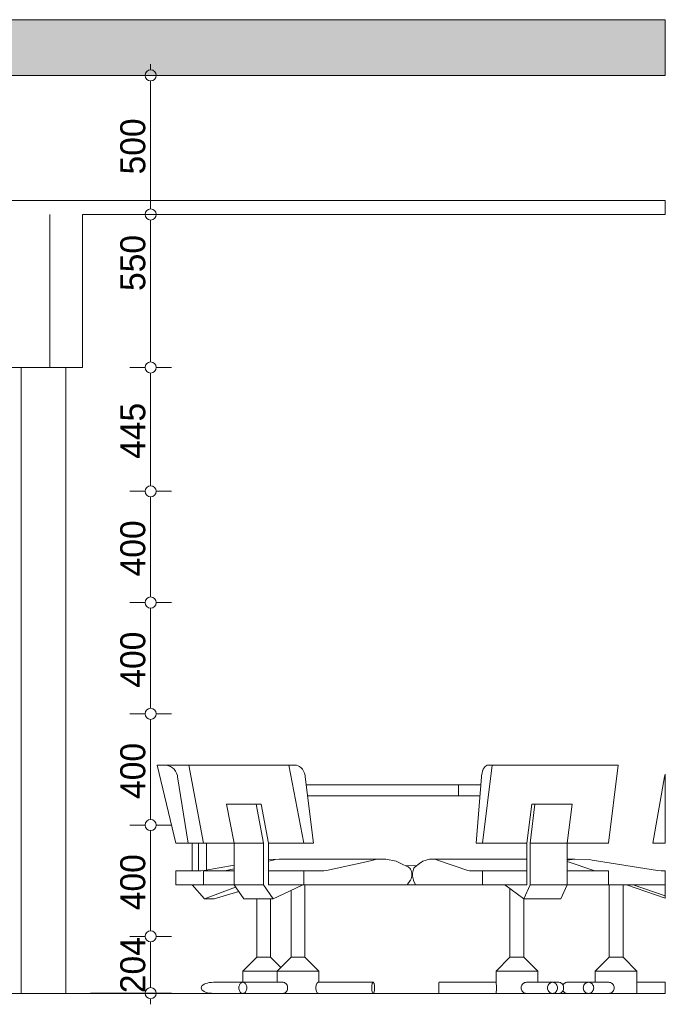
# Model space of a CAD drawing. Header units: millimetres. Extents: x -65800 to 21233, y -3661 to 50472.
# Tile 6 of 11: x -22653 to -20331, y -2942 to 597. Entities that reach past the tile are written whole.
import ezdxf

# ---------------------------------------------------------------- set-up
doc = ezdxf.new("R2010")
doc.units = ezdxf.units.MM
doc.header["$LTSCALE"] = 50
doc.linetypes.add('B0704', pattern=[7.5, 5, -2.5])
for name, color, linetype in [('doorsnede C-C_6_ 00  Bestaand uit pl gr', 7, 'Continuous'), ('doorsnede C-C_6_ 00  Bestaand uit pl gr Doorsnede-arcering', 7, 'Continuous'), ('doorsnede C-C_6_ 22 C Binnenwanden', 7, 'Continuous'), ('doorsnede C-C_6_ 45 Plafond', 7, 'Continuous'), ('doorsnede C-C_6_ 45 Plafond.BST', 7, 'Continuous'), ('doorsnede C-C_6_ 82 Interieur', 7, 'Continuous'), ('doorsnede C-C_6_ T Maatvoering 1_ 50', 7, 'Continuous')]:
    doc.layers.add(name, color=color, linetype=linetype)
doc.styles.add('GENERATED_STYLE_1', font='swiss.ttf', dxfattribs={"width": 0.96})

msp = doc.modelspace()

# ---------------------------------------------------------------- hatches: boundary and pattern name
at = {"layer": 'doorsnede C-C_6_ 00  Bestaand uit pl gr Doorsnede-arcering', "linetype": 'Continuous', "lineweight": 0}
msp.add_hatch(color=251, dxfattribs=at).paths.add_polyline_path([(-20330.9, 597), (-30561.7, 597), (-30561.7, 397), (-20330.9, 397)], flags=0)

# ---------------------------------------------------------------- linework, layer by layer
at = {"layer": 'doorsnede C-C_6_ 00  Bestaand uit pl gr', "color": 2, "linetype": 'Continuous', "lineweight": 0}
for p, q in [((-30186.5, 597), (-20330.9, 597)), ((-20330.9, 397), (-20330.9, 597)), ((-24720.1, 397), (-20330.9, 397)), ((-30186.5, -2903), (-20330.9, -2903)), ((-30186.5, -2903), (-20330.9, -2903))]:
    msp.add_line(p, q, dxfattribs=at)
at = {"layer": 'doorsnede C-C_6_ 22 C Binnenwanden', "color": 251, "linetype": 'Continuous', "lineweight": 0}
for p, q in [((-22648.2, -2903), (-22648.2, -653)), ((-22487, -653), (-22487, -2903))]:
    msp.add_line(p, q, dxfattribs=at)
at = {"layer": 'doorsnede C-C_6_ 45 Plafond', "color": 2, "linetype": 'Continuous', "lineweight": 0}
for p, q in [((-22544.1, -653), (-22544.1, -103)), ((-22544, -653), (-22544, -103)), ((-22427.3, -653), (-22427.3, -103)), ((-28613.4, -653), (-22544.1, -653)), ((-22544, -653), (-22427.3, -653))]:
    msp.add_line(p, q, dxfattribs=at)
at = {"layer": 'doorsnede C-C_6_ 45 Plafond.BST', "color": 2, "linetype": 'Continuous', "lineweight": 0}
for p, q in [((-30186.5, -53), (-20383.5, -53)), ((-20383.5, -53), (-20330.9, -53)), ((-20330.9, -103), (-20330.9, -53)), ((-22427.3, -103), (-20383.5, -103)), ((-20383.5, -103), (-20330.9, -103))]:
    msp.add_line(p, q, dxfattribs=at)
at = {"layer": 'doorsnede C-C_6_ 82 Interieur', "color": 251, "linetype": 'Continuous', "lineweight": 0}
for p, q in [((-21144.7, 597.3), (-21144.6, 597)), ((-20939.9, 597.3), (-20939.8, 597)), ((-20330.9, 597), (-20330.9, 597.3)), ((-22158.5, -2083), (-22091.7, -2363)), ((-22158.1, -2083), (-22158.5, -2083)), ((-22129, -2083), (-22158.1, -2083)), ((-22125.2, -2083), (-22129, -2083)), ((-22117.5, -2084.5), (-22125.2, -2083)), ((-22125.2, -2083), (-22044.6, -2083)), ((-22110.2, -2087.5), (-22117.5, -2084.5)), ((-22103.4, -2091.9), (-22110.2, -2087.5)), ((-22044.6, -2083), (-21991.5, -2363)), ((-21960.3, -2083), (-22044.6, -2083)), ((-22023.3, -2083), (-22023.3, -2083)), ((-22018.1, -2083), (-22021.1, -2083)), ((-21684.5, -2083), (-21960.3, -2083)), ((-21684.5, -2083), (-21631.4, -2363)), ((-21684.2, -2083), (-21684.5, -2083)), ((-21661.1, -2083), (-21684.2, -2083)), ((-21658, -2083), (-21661.1, -2083)), ((-21651.9, -2084.5), (-21658, -2083)), ((-21646.1, -2087.5), (-21651.9, -2084.5)), ((-21640.7, -2091.9), (-21646.1, -2087.5)), ((-20954.1, -2083), (-20988.5, -2363)), ((-20982.5, -2091.9), (-20979, -2087.5)), ((-20979, -2087.5), (-20975.2, -2084.5)), ((-20975.2, -2084.5), (-20971.3, -2083)), ((-20971.3, -2083), (-20969.3, -2083)), ((-20969.3, -2083), (-20954.4, -2083)), ((-20954.4, -2083), (-20954.1, -2083)), ((-20500.8, -2083), (-20954.1, -2083)), ((-20500.8, -2083), (-20535.1, -2363)), ((-20517.9, -2083), (-20516, -2083)), ((-22097.5, -2097.5), (-22103.4, -2091.9)), ((-22092.4, -2104.2), (-22097.5, -2097.5)), ((-22088.5, -2111.7), (-22092.4, -2104.2)), ((-22085.8, -2120), (-22088.5, -2111.7)), ((-22085.2, -2124.3), (-22085.8, -2120)), ((-21636, -2097.5), (-21640.7, -2091.9)), ((-21632, -2104.2), (-21636, -2097.5)), ((-21628.9, -2111.7), (-21632, -2104.2)), ((-21626.7, -2120), (-21628.9, -2111.7)), ((-21626.2, -2124.3), (-21626.7, -2120)), ((-20991.9, -2124.3), (-20991.5, -2120)), ((-20991.5, -2120), (-20990.1, -2111.7)), ((-20990.1, -2111.7), (-20988.1, -2104.2)), ((-20988.1, -2104.2), (-20985.5, -2097.5)), ((-20985.5, -2097.5), (-20982.5, -2091.9)), ((-20333.6, -2124.3), (-20332.8, -2120)), ((-20332.8, -2120), (-20330.9, -2114.7)), ((-20330.9, -2120), (-20330.9, -2114.7)), ((-20330.9, -2124.3), (-20330.9, -2120)), ((-22047.2, -2363), (-22085.2, -2124.3)), ((-21596, -2363), (-21626.2, -2124.3)), ((-21622.6, -2153), (-21620.1, -2153)), ((-21620.1, -2153), (-21563.7, -2153)), ((-21563.7, -2153), (-21500.5, -2153)), ((-21500.5, -2153), (-21431.8, -2153)), ((-21431.8, -2153), (-21358.7, -2153)), ((-21358.7, -2153), (-21282.4, -2153)), ((-21282.4, -2153), (-21275.2, -2153)), ((-21275.2, -2153), (-21204.3, -2153)), ((-21204.3, -2153), (-21125.7, -2153)), ((-21125.7, -2153), (-21078.5, -2153)), ((-21078.5, -2153), (-21075, -2153)), ((-21075, -2153), (-21036.2, -2153)), ((-21075, -2193), (-21075, -2153)), ((-21036.2, -2153), (-20994.2, -2153)), ((-21011.4, -2363), (-20991.9, -2124.3)), ((-20375.7, -2363), (-20333.6, -2124.3)), ((-20330.9, -2363), (-20330.9, -2124.3)), ((-21617.5, -2193), (-21563.7, -2193)), ((-21563.7, -2193), (-21500.5, -2193)), ((-21500.5, -2193), (-21431.8, -2193)), ((-21431.8, -2193), (-21358.7, -2193)), ((-21358.7, -2193), (-21282.4, -2193)), ((-21282.4, -2193), (-21275.2, -2193)), ((-21275.2, -2193), (-21204.3, -2193)), ((-21204.3, -2193), (-21125.7, -2193)), ((-21125.7, -2193), (-21078.5, -2193)), ((-21078.5, -2193), (-21075, -2193)), ((-21075, -2193), (-21036.2, -2193)), ((-21036.2, -2193), (-20997.5, -2193)), ((-21908.6, -2223), (-21882.1, -2363)), ((-21802.7, -2223), (-21908.6, -2223)), ((-21785, -2223), (-21802.7, -2223)), ((-21802.7, -2223), (-21776.2, -2363)), ((-21758.5, -2363), (-21785, -2223)), ((-20828.5, -2363), (-20811.3, -2223)), ((-20799.9, -2223), (-20817, -2363)), ((-20811.3, -2223), (-20799.9, -2223)), ((-20666.5, -2223), (-20799.9, -2223)), ((-20666.5, -2223), (-20683.7, -2363)), ((-22091.7, -2363), (-22047.2, -2363)), ((-22047.2, -2363), (-21991.5, -2363)), ((-22032.3, -2363), (-22032.3, -2463)), ((-22010, -2463), (-22010, -2363)), ((-21882.1, -2363), (-21991.5, -2363)), ((-21981.1, -2459.3), (-21981.1, -2363)), ((-21882.1, -2363), (-21882.1, -2513)), ((-21776.2, -2363), (-21882.1, -2363)), ((-21776.2, -2363), (-21776.2, -2513)), ((-21631.4, -2363), (-21758.5, -2363)), ((-21758.5, -2513), (-21758.5, -2363)), ((-21631.4, -2363), (-21596, -2363)), ((-20988.5, -2363), (-21011.4, -2363)), ((-20828.5, -2363), (-20988.5, -2363)), ((-20828.5, -2513), (-20828.5, -2363)), ((-20817, -2363), (-20817, -2513)), ((-20683.7, -2363), (-20817, -2363)), ((-20535.1, -2363), (-20683.7, -2363)), ((-20683.7, -2363), (-20683.7, -2513)), ((-20375.7, -2363), (-20330.9, -2363)), ((-21882.1, -2442.2), (-21989.1, -2460.7)), ((-21720.2, -2420), (-21758.5, -2421.2)), ((-21741.2, -2424.1), (-21758.5, -2427.8)), ((-21733.3, -2421.4), (-21741.2, -2424.1)), ((-21696.2, -2420), (-21733.3, -2421.4)), ((-21715.7, -2420.7), (-21720.2, -2420)), ((-21720.2, -2420), (-21696.2, -2420)), ((-21336.1, -2420), (-21696.2, -2420)), ((-21407.1, -2429.7), (-21549.9, -2460.7)), ((-21381.2, -2424.1), (-21407.1, -2429.7)), ((-21373.3, -2421.4), (-21381.2, -2424.1)), ((-21336.1, -2420), (-21373.3, -2421.4)), ((-21299.3, -2427.7), (-21336.1, -2420)), ((-21281.7, -2436), (-21299.3, -2427.7)), ((-21256.8, -2447.7), (-21281.7, -2436)), ((-21230.8, -2447.7), (-21214.7, -2436)), ((-21214.7, -2436), (-21203.3, -2427.7)), ((-21203.3, -2427.7), (-21179.5, -2420)), ((-21179.5, -2420), (-21155.7, -2421.4)), ((-20828.5, -2420), (-21179.5, -2420)), ((-21155.7, -2421.4), (-21155.5, -2421.4)), ((-21155.5, -2421.4), (-21150.3, -2424.1)), ((-21150.3, -2424.1), (-21041.2, -2460.7)), ((-20683.7, -2424), (-20656.6, -2420)), ((-20683.7, -2420), (-20656.6, -2420)), ((-20683.7, -2428.5), (-20587.9, -2460.7)), ((-20656.6, -2420), (-20604.8, -2421.4)), ((-20604.8, -2421.4), (-20593.8, -2424.1)), ((-20593.8, -2424.1), (-20358.6, -2460.7)), ((-22016.2, -2463), (-22091.7, -2463)), ((-22091.7, -2463), (-22091.7, -2513)), ((-22000.6, -2463), (-22016.2, -2463)), ((-21989.1, -2460.7), (-22000.6, -2463)), ((-21991.5, -2463), (-21991.5, -2513)), ((-21882.1, -2463), (-21991.5, -2463)), ((-21909.9, -2460.7), (-21919.1, -2463)), ((-21882.1, -2454.7), (-21909.9, -2460.7)), ((-21631.4, -2463), (-21758.5, -2463)), ((-21571.4, -2463), (-21631.4, -2463)), ((-21631.4, -2463), (-21631.4, -2513)), ((-21559, -2463), (-21571.4, -2463)), ((-21549.9, -2460.7), (-21559, -2463)), ((-21224, -2442.7), (-21263, -2444.8)), ((-21256.2, -2447.9), (-21256.8, -2447.7)), ((-21252.9, -2450.1), (-21256.2, -2447.9)), ((-21249.8, -2453.1), (-21252.9, -2450.1)), ((-21247.2, -2456.8), (-21249.8, -2453.1)), ((-21245, -2461.1), (-21247.2, -2456.8)), ((-21243.5, -2465.9), (-21245, -2461.1)), ((-21242.5, -2470.9), (-21243.5, -2465.9)), ((-21242.2, -2476.2), (-21242.5, -2470.9)), ((-21242.5, -2481.4), (-21242.2, -2476.2)), ((-21240.3, -2476.2), (-21240, -2470.9)), ((-21240, -2481.4), (-21240.3, -2476.2)), ((-21240, -2470.9), (-21239.4, -2465.9)), ((-21239.4, -2465.9), (-21238.4, -2461.1)), ((-21238.4, -2461.1), (-21237, -2456.8)), ((-21237, -2456.8), (-21235.3, -2453.1)), ((-21235.3, -2453.1), (-21233.4, -2450.1)), ((-21233.4, -2450.1), (-21231.2, -2447.9)), ((-21231.2, -2447.9), (-21230.8, -2447.7)), ((-21041.2, -2460.7), (-21035.3, -2463)), ((-21035.3, -2463), (-21027.3, -2463)), ((-21027.3, -2463), (-20988.5, -2463)), ((-20988.5, -2463), (-20988.5, -2513)), ((-20828.5, -2463), (-20988.5, -2463)), ((-20535.1, -2463), (-20683.7, -2463)), ((-20587.9, -2460.7), (-20582, -2463)), ((-20535.1, -2463), (-20535.1, -2513)), ((-20358.6, -2460.7), (-20345.9, -2463)), ((-20345.9, -2463), (-20330.9, -2463)), ((-20330.9, -2513), (-20330.9, -2463)), ((-21259.6, -2513), (-21248.5, -2497.4)), ((-21248.5, -2497.4), (-21247.2, -2495.5)), ((-21247.2, -2495.5), (-21245, -2491.2)), ((-21245, -2491.2), (-21243.5, -2486.5)), ((-21243.5, -2486.5), (-21242.5, -2481.4)), ((-21239.4, -2486.5), (-21240, -2481.4)), ((-21238.4, -2491.2), (-21239.4, -2486.5)), ((-21237, -2495.5), (-21238.4, -2491.2)), ((-21236.2, -2497.4), (-21237, -2495.5)), ((-21229, -2513), (-21236.2, -2497.4)), ((-22091.7, -2513), (-21991.5, -2513)), ((-22032.3, -2513), (-21987.7, -2563)), ((-21882.1, -2513), (-21991.5, -2513)), ((-21987.7, -2563), (-21876.2, -2521.3)), ((-21953.1, -2563), (-21865.2, -2536.9)), ((-21882.1, -2513), (-21874.5, -2523.8)), ((-21776.2, -2513), (-21882.1, -2513)), ((-21874.5, -2523.8), (-21846.7, -2563)), ((-21776.2, -2513), (-21740.8, -2563)), ((-21631.4, -2513), (-21758.5, -2513)), ((-21740.8, -2563), (-21662, -2526)), ((-21677, -2773), (-21677, -2533)), ((-21662, -2526), (-21634.5, -2513)), ((-21631.4, -2513), (-21407.1, -2513)), ((-21627.2, -2773), (-21627.2, -2513)), ((-21407.1, -2513), (-21259.6, -2513)), ((-21259.6, -2513), (-21229, -2513)), ((-21155.7, -2513), (-21229, -2513)), ((-20988.5, -2513), (-21155.7, -2513)), ((-20828.5, -2513), (-20988.5, -2513)), ((-20839.9, -2563), (-20908.7, -2513)), ((-20889.9, -2773), (-20889.9, -2526.7)), ((-20817, -2513), (-20839.9, -2563)), ((-20683.7, -2513), (-20817, -2513)), ((-20683.7, -2513), (-20706.6, -2563)), ((-20535.1, -2513), (-20683.7, -2513)), ((-20330.9, -2513), (-20535.1, -2513)), ((-20532.8, -2773), (-20532.8, -2513)), ((-20482.8, -2773), (-20482.8, -2513)), ((-20330.9, -2560.1), (-20470.4, -2513)), ((-20330.9, -2552.1), (-20446.5, -2513)), ((-20330.9, -2552.1), (-20330.9, -2513)), ((-21987.7, -2563), (-21953.1, -2563)), ((-21819, -2563), (-21846.7, -2563)), ((-21740.8, -2563), (-21819, -2563)), ((-21800.4, -2773), (-21800.4, -2563)), ((-21750.5, -2773), (-21750.5, -2563)), ((-20839.9, -2773), (-20839.9, -2563)), ((-20706.6, -2563), (-20839.9, -2563)), ((-20330.9, -2560.1), (-20330.9, -2552.1)), ((-21850.4, -2823), (-21800.4, -2773)), ((-21799.8, -2773), (-21800.4, -2773)), ((-21798.5, -2773), (-21799.8, -2773)), ((-21796.4, -2773), (-21798.5, -2773)), ((-21793.7, -2773), (-21796.4, -2773)), ((-21790.5, -2773), (-21793.7, -2773)), ((-21786.8, -2773), (-21790.5, -2773)), ((-21782.8, -2773), (-21786.8, -2773)), ((-21778.5, -2773), (-21782.8, -2773)), ((-21774.2, -2773), (-21778.5, -2773)), ((-21769.8, -2773), (-21774.2, -2773)), ((-21765.7, -2773), (-21769.8, -2773)), ((-21761.8, -2773), (-21765.7, -2773)), ((-21758.4, -2773), (-21761.8, -2773)), ((-21755.5, -2773), (-21758.4, -2773)), ((-21753.2, -2773), (-21755.5, -2773)), ((-21751.6, -2773), (-21753.2, -2773)), ((-21750.7, -2773), (-21751.6, -2773)), ((-21750.5, -2773), (-21750.7, -2773)), ((-21713.7, -2809.9), (-21750.5, -2773)), ((-21726.8, -2823), (-21677, -2773)), ((-21676.2, -2773), (-21677, -2773)), ((-21674.8, -2773), (-21676.2, -2773)), ((-21672.6, -2773), (-21674.8, -2773)), ((-21669.8, -2773), (-21672.6, -2773)), ((-21666.5, -2773), (-21669.8, -2773)), ((-21662.7, -2773), (-21666.5, -2773)), ((-21658.6, -2773), (-21662.7, -2773)), ((-21654.3, -2773), (-21658.6, -2773)), ((-21649.9, -2773), (-21654.3, -2773)), ((-21645.7, -2773), (-21649.9, -2773)), ((-21641.6, -2773), (-21645.7, -2773)), ((-21637.8, -2773), (-21641.6, -2773)), ((-21634.4, -2773), (-21637.8, -2773)), ((-21631.6, -2773), (-21634.4, -2773)), ((-21629.4, -2773), (-21631.6, -2773)), ((-21628, -2773), (-21629.4, -2773)), ((-21627.2, -2773), (-21628, -2773)), ((-21577.4, -2823), (-21627.2, -2773)), ((-20939.8, -2823), (-20889.9, -2773)), ((-20889.7, -2773), (-20889.9, -2773)), ((-20888.8, -2773), (-20889.7, -2773)), ((-20887.1, -2773), (-20888.8, -2773)), ((-20884.8, -2773), (-20887.1, -2773)), ((-20881.9, -2773), (-20884.8, -2773)), ((-20878.4, -2773), (-20881.9, -2773)), ((-20874.6, -2773), (-20878.4, -2773)), ((-20870.4, -2773), (-20874.6, -2773)), ((-20866.1, -2773), (-20870.4, -2773)), ((-20861.7, -2773), (-20866.1, -2773)), ((-20857.5, -2773), (-20861.7, -2773)), ((-20853.4, -2773), (-20857.5, -2773)), ((-20849.8, -2773), (-20853.4, -2773)), ((-20846.5, -2773), (-20849.8, -2773)), ((-20843.9, -2773), (-20846.5, -2773)), ((-20841.8, -2773), (-20843.9, -2773)), ((-20840.5, -2773), (-20841.8, -2773)), ((-20839.9, -2773), (-20840.5, -2773)), ((-20790, -2823), (-20839.9, -2773)), ((-20582.8, -2823), (-20532.8, -2773)), ((-20532.5, -2773), (-20532.8, -2773)), ((-20531.4, -2773), (-20532.5, -2773)), ((-20529.6, -2773), (-20531.4, -2773)), ((-20527.2, -2773), (-20529.6, -2773)), ((-20524.1, -2773), (-20527.2, -2773)), ((-20520.6, -2773), (-20524.1, -2773)), ((-20516.7, -2773), (-20520.6, -2773)), ((-20512.5, -2773), (-20516.7, -2773)), ((-20508.2, -2773), (-20512.5, -2773)), ((-20503.8, -2773), (-20508.2, -2773)), ((-20499.6, -2773), (-20503.8, -2773)), ((-20495.6, -2773), (-20499.6, -2773)), ((-20492, -2773), (-20495.6, -2773)), ((-20488.9, -2773), (-20492, -2773)), ((-20486.3, -2773), (-20488.9, -2773)), ((-20484.4, -2773), (-20486.3, -2773)), ((-20483.2, -2773), (-20484.4, -2773)), ((-20482.8, -2773), (-20483.2, -2773)), ((-20432.8, -2823), (-20482.8, -2773)), ((-21848.5, -2823), (-21850.4, -2823)), ((-21850.4, -2863), (-21850.4, -2823)), ((-21844.5, -2823), (-21848.5, -2823)), ((-21838.4, -2823), (-21844.5, -2823)), ((-21830.3, -2823), (-21838.4, -2823)), ((-21820.6, -2823), (-21830.3, -2823)), ((-21809.5, -2823), (-21820.6, -2823)), ((-21797.4, -2823), (-21809.5, -2823)), ((-21784.6, -2823), (-21797.4, -2823)), ((-21771.5, -2823), (-21784.6, -2823)), ((-21758.6, -2823), (-21771.5, -2823)), ((-21746.2, -2823), (-21758.6, -2823)), ((-21734.6, -2823), (-21746.2, -2823)), ((-21726.8, -2823), (-21734.6, -2823)), ((-21724.6, -2823), (-21726.8, -2823)), ((-21726.8, -2863), (-21726.8, -2823)), ((-21720.1, -2823), (-21724.6, -2823)), ((-21713.6, -2823), (-21720.1, -2823)), ((-21705.2, -2823), (-21713.6, -2823)), ((-21695.2, -2823), (-21705.2, -2823)), ((-21683.9, -2823), (-21695.2, -2823)), ((-21671.6, -2823), (-21683.9, -2823)), ((-21658.7, -2823), (-21671.6, -2823)), ((-21645.7, -2823), (-21658.7, -2823)), ((-21632.8, -2823), (-21645.7, -2823)), ((-21620.5, -2823), (-21632.8, -2823)), ((-21609.2, -2823), (-21620.5, -2823)), ((-21599.1, -2823), (-21609.2, -2823)), ((-21590.7, -2823), (-21599.1, -2823)), ((-21584.2, -2823), (-21590.7, -2823)), ((-21579.7, -2823), (-21584.2, -2823)), ((-21577.4, -2823), (-21579.7, -2823)), ((-21577.4, -2863), (-21577.4, -2823)), ((-20939.3, -2823), (-20939.8, -2823)), ((-20939.8, -2864.4), (-20939.8, -2823)), ((-20936.5, -2823), (-20939.3, -2823)), ((-20931.6, -2823), (-20936.5, -2823)), ((-20924.6, -2823), (-20931.6, -2823)), ((-20915.8, -2823), (-20924.6, -2823)), ((-20905.4, -2823), (-20915.8, -2823)), ((-20893.9, -2823), (-20905.4, -2823)), ((-20881.4, -2823), (-20893.9, -2823)), ((-20868.5, -2823), (-20881.4, -2823)), ((-20855.4, -2823), (-20868.5, -2823)), ((-20842.6, -2823), (-20855.4, -2823)), ((-20830.5, -2823), (-20842.6, -2823)), ((-20819.5, -2823), (-20830.5, -2823)), ((-20809.8, -2823), (-20819.5, -2823)), ((-20801.8, -2823), (-20809.8, -2823)), ((-20795.7, -2823), (-20801.8, -2823)), ((-20791.7, -2823), (-20795.7, -2823)), ((-20790, -2823), (-20791.7, -2823)), ((-20790, -2863), (-20790, -2823)), ((-20581.8, -2823), (-20582.8, -2823)), ((-20582.8, -2863), (-20582.8, -2823)), ((-20578.6, -2823), (-20581.8, -2823)), ((-20573.3, -2823), (-20578.6, -2823)), ((-20565.9, -2823), (-20573.3, -2823)), ((-20556.8, -2823), (-20565.9, -2823)), ((-20546.2, -2823), (-20556.8, -2823)), ((-20534.5, -2823), (-20546.2, -2823)), ((-20521.9, -2823), (-20534.5, -2823)), ((-20508.9, -2823), (-20521.9, -2823)), ((-20495.8, -2823), (-20508.9, -2823)), ((-20483.2, -2823), (-20495.8, -2823)), ((-20471.2, -2823), (-20483.2, -2823)), ((-20460.4, -2823), (-20471.2, -2823)), ((-20451, -2823), (-20460.4, -2823)), ((-20443.4, -2823), (-20451, -2823)), ((-20437.7, -2823), (-20443.4, -2823)), ((-20434.1, -2823), (-20437.7, -2823)), ((-20432.8, -2823), (-20434.1, -2823)), ((-20432.8, -2867.9), (-20432.8, -2823)), ((-21978, -2865.7), (-21984.3, -2867.7)), ((-21971, -2864.3), (-21978, -2865.7)), ((-21963.6, -2863.4), (-21971, -2864.3)), ((-21956, -2863), (-21963.6, -2863.4)), ((-21850.4, -2863), (-21956, -2863)), ((-21859.5, -2867.7), (-21857.4, -2865.7)), ((-21857.4, -2865.7), (-21855.2, -2864.3)), ((-21855.2, -2864.3), (-21852.8, -2863.4)), ((-21852.8, -2863.4), (-21850.4, -2863)), ((-21850.4, -2863), (-21847.9, -2863.4)), ((-21768.3, -2863), (-21850.4, -2863)), ((-21847.9, -2863.4), (-21845.6, -2864.3)), ((-21845.6, -2864.3), (-21843.3, -2865.7)), ((-21843.3, -2865.7), (-21841.3, -2867.7)), ((-21705.2, -2863), (-21768.3, -2863)), ((-21705.2, -2863), (-21702.7, -2863.4)), ((-21702.7, -2863.4), (-21700.2, -2864.3)), ((-21700.2, -2864.3), (-21697.7, -2865.7)), ((-21697.7, -2865.7), (-21695.3, -2867.7)), ((-21584.1, -2867.7), (-21582.9, -2865.7)), ((-21582.9, -2865.7), (-21581.8, -2864.3)), ((-21581.8, -2864.3), (-21580.7, -2863.4)), ((-21580.7, -2863.4), (-21579.7, -2863)), ((-21579.7, -2863), (-21381.7, -2863)), ((-21385.1, -2867.7), (-21384.3, -2865.7)), ((-21384.3, -2865.7), (-21383.5, -2864.3)), ((-21383.5, -2864.3), (-21382.6, -2863.4)), ((-21382.6, -2863.4), (-21381.7, -2863)), ((-21381.7, -2863), (-21380.8, -2863.4)), ((-21380.8, -2863.4), (-21380, -2864.3)), ((-21380, -2864.3), (-21379.1, -2865.7)), ((-21379.1, -2865.7), (-21378.4, -2867.7)), ((-21145.1, -2865.7), (-21145.2, -2867.7)), ((-21144.9, -2864.3), (-21145.1, -2865.7)), ((-21144.8, -2864), (-21144.9, -2864.3)), ((-21144.7, -2863.4), (-21144.8, -2864)), ((-21144.6, -2863), (-21144.7, -2863.4)), ((-21024.7, -2863), (-21144.6, -2863)), ((-20939.8, -2863), (-21024.7, -2863)), ((-20939.8, -2863), (-20939.9, -2863.4)), ((-20939.9, -2863.4), (-20939.8, -2864.3)), ((-20939.8, -2864.3), (-20939.6, -2865.7)), ((-20939.6, -2865.7), (-20939.3, -2867.7)), ((-20842.5, -2867.7), (-20839.7, -2865.7)), ((-20839.7, -2865.7), (-20836.8, -2864.3)), ((-20836.8, -2864.3), (-20833.7, -2863.4)), ((-20833.7, -2863.4), (-20830.5, -2863)), ((-20830.5, -2863), (-20736.6, -2863)), ((-20748, -2867.7), (-20745.5, -2865.7)), ((-20745.5, -2865.7), (-20742.7, -2864.3)), ((-20742.7, -2864.3), (-20739.7, -2863.4)), ((-20739.7, -2863.4), (-20736.6, -2863)), ((-20736.6, -2863), (-20713.5, -2863)), ((-20736.6, -2863), (-20733.5, -2863.4)), ((-20733.5, -2863.4), (-20730.5, -2864.3)), ((-20730.5, -2864.3), (-20727.7, -2865.7)), ((-20727.7, -2865.7), (-20725.2, -2867.7)), ((-20710.6, -2863.4), (-20713.5, -2863)), ((-20707.7, -2864.3), (-20710.6, -2863.4)), ((-20705.1, -2865.7), (-20707.7, -2864.3)), ((-20702.7, -2867.7), (-20705.1, -2865.7)), ((-20692.4, -2865.7), (-20694.6, -2867.7)), ((-20690, -2864.3), (-20692.4, -2865.7)), ((-20687.4, -2863.4), (-20690, -2864.3)), ((-20684.7, -2863), (-20687.4, -2863.4)), ((-20607.3, -2863), (-20684.7, -2863)), ((-20619.3, -2867.7), (-20616.7, -2865.7)), ((-20616.7, -2865.7), (-20613.7, -2864.3)), ((-20613.7, -2864.3), (-20610.6, -2863.4)), ((-20610.6, -2863.4), (-20607.3, -2863)), ((-20607.3, -2863), (-20604.1, -2863.4)), ((-20534.5, -2863), (-20607.3, -2863)), ((-20604.1, -2863.4), (-20600.9, -2864.3)), ((-20600.9, -2864.3), (-20598, -2865.7)), ((-20598, -2865.7), (-20595.3, -2867.7)), ((-20534.5, -2863), (-20531.2, -2863.4)), ((-20531.2, -2863.4), (-20528, -2864.3)), ((-20528, -2864.3), (-20524.9, -2865.7)), ((-20524.9, -2865.7), (-20522, -2867.7)), ((-20432.8, -2863), (-20330.9, -2863)), ((-20330.9, -2863.4), (-20330.9, -2863)), ((-20330.9, -2864.3), (-20330.9, -2863.4)), ((-20330.9, -2865.7), (-20330.9, -2864.3)), ((-20330.9, -2867.7), (-20330.9, -2865.7)), ((-21999.3, -2879.6), (-22000, -2883)), ((-22000, -2883), (-21999.3, -2886.5)), ((-21997.4, -2876.2), (-21999.3, -2879.6)), ((-21999.3, -2886.5), (-21997.4, -2889.9)), ((-21994.1, -2873), (-21997.4, -2876.2)), ((-21997.4, -2889.9), (-21994.1, -2893)), ((-21989.7, -2870.2), (-21994.1, -2873)), ((-21994.1, -2893), (-21989.7, -2895.9)), ((-21984.3, -2867.7), (-21989.7, -2870.2)), ((-21989.7, -2895.9), (-21984.3, -2898.4)), ((-21984.3, -2898.4), (-21978, -2900.4)), ((-21978, -2900.4), (-21971, -2901.8)), ((-21971, -2901.8), (-21963.6, -2902.7)), ((-21864.5, -2883), (-21864.3, -2879.6)), ((-21864.3, -2886.5), (-21864.5, -2883)), ((-21864.3, -2879.6), (-21863.7, -2876.2)), ((-21863.7, -2889.9), (-21864.3, -2886.5)), ((-21863.7, -2876.2), (-21862.6, -2873)), ((-21862.6, -2893), (-21863.7, -2889.9)), ((-21862.6, -2873), (-21861.2, -2870.2)), ((-21861.2, -2895.9), (-21862.6, -2893)), ((-21861.2, -2870.2), (-21859.5, -2867.7)), ((-21859.5, -2898.4), (-21861.2, -2895.9)), ((-21857.4, -2900.4), (-21859.5, -2898.4)), ((-21855.2, -2901.8), (-21857.4, -2900.4)), ((-21852.8, -2902.7), (-21855.2, -2901.8)), ((-21845.6, -2901.8), (-21847.9, -2902.7)), ((-21843.3, -2900.4), (-21845.6, -2901.8)), ((-21841.3, -2898.4), (-21843.3, -2900.4)), ((-21841.3, -2867.7), (-21839.6, -2870.2)), ((-21839.6, -2895.9), (-21841.3, -2898.4)), ((-21839.6, -2870.2), (-21838.2, -2873)), ((-21838.2, -2893), (-21839.6, -2895.9)), ((-21838.2, -2873), (-21837.1, -2876.2)), ((-21837.1, -2889.9), (-21838.2, -2893)), ((-21837.1, -2876.2), (-21836.5, -2879.6)), ((-21836.5, -2886.5), (-21837.1, -2889.9)), ((-21836.5, -2879.6), (-21836.3, -2883)), ((-21836.3, -2883), (-21836.5, -2886.5)), ((-21700.2, -2901.8), (-21702.7, -2902.7)), ((-21697.7, -2900.4), (-21700.2, -2901.8)), ((-21695.3, -2898.4), (-21697.7, -2900.4)), ((-21695.3, -2867.7), (-21693.3, -2870.2)), ((-21693.3, -2895.9), (-21695.3, -2898.4)), ((-21693.3, -2870.2), (-21691.5, -2873)), ((-21691.5, -2893), (-21693.3, -2895.9)), ((-21691.5, -2873), (-21690.2, -2876.2)), ((-21690.2, -2889.9), (-21691.5, -2893)), ((-21690.2, -2876.2), (-21689.4, -2879.6)), ((-21689.4, -2886.5), (-21690.2, -2889.9)), ((-21689.4, -2879.6), (-21689.2, -2883)), ((-21689.2, -2883), (-21689.4, -2886.5)), ((-21587.5, -2883), (-21587.3, -2879.6)), ((-21587.3, -2886.5), (-21587.5, -2883)), ((-21587.3, -2879.6), (-21586.9, -2876.2)), ((-21586.9, -2889.9), (-21587.3, -2886.5)), ((-21586.9, -2876.2), (-21586.1, -2873)), ((-21586.1, -2893), (-21586.9, -2889.9)), ((-21586.1, -2873), (-21585.2, -2870.2)), ((-21585.2, -2895.9), (-21586.1, -2893)), ((-21585.2, -2870.2), (-21584.1, -2867.7)), ((-21584.1, -2898.4), (-21585.2, -2895.9)), ((-21582.9, -2900.4), (-21584.1, -2898.4)), ((-21581.8, -2901.8), (-21582.9, -2900.4)), ((-21580.7, -2902.7), (-21581.8, -2901.8)), ((-21386.9, -2879.6), (-21386.6, -2876.2)), ((-21386.9, -2883), (-21386.9, -2879.6)), ((-21386.9, -2886.5), (-21386.9, -2883)), ((-21386.6, -2889.9), (-21386.9, -2886.5)), ((-21386.6, -2876.2), (-21386.3, -2873)), ((-21386.3, -2893), (-21386.6, -2889.9)), ((-21386.3, -2873), (-21385.7, -2870.2)), ((-21385.7, -2895.9), (-21386.3, -2893)), ((-21385.7, -2870.2), (-21385.1, -2867.7)), ((-21385.1, -2898.4), (-21385.7, -2895.9)), ((-21384.3, -2900.4), (-21385.1, -2898.4)), ((-21383.5, -2901.8), (-21384.3, -2900.4)), ((-21382.6, -2902.7), (-21383.5, -2901.8)), ((-21380, -2901.8), (-21380.8, -2902.7)), ((-21379.1, -2900.4), (-21380, -2901.8)), ((-21378.4, -2898.4), (-21379.1, -2900.4)), ((-21378.4, -2867.7), (-21377.8, -2870.2)), ((-21377.8, -2895.9), (-21378.4, -2898.4)), ((-21377.8, -2870.2), (-21377.2, -2873)), ((-21377.2, -2893), (-21377.8, -2895.9)), ((-21377.2, -2873), (-21376.9, -2876.2)), ((-21376.9, -2889.9), (-21377.2, -2893)), ((-21376.9, -2876.2), (-21376.6, -2879.6)), ((-21376.6, -2886.5), (-21376.9, -2889.9)), ((-21376.6, -2879.6), (-21376.5, -2883)), ((-21376.5, -2883), (-21376.6, -2886.5)), ((-21145.4, -2873), (-21145.5, -2876.2)), ((-21145.5, -2876.2), (-21145.5, -2879.6)), ((-21145.5, -2879.6), (-21145.5, -2883)), ((-21145.5, -2883), (-21145.5, -2886.5)), ((-21145.5, -2886.5), (-21145.5, -2889.9)), ((-21145.5, -2889.9), (-21145.4, -2893)), ((-21145.3, -2870.2), (-21145.4, -2873)), ((-21145.4, -2893), (-21145.3, -2895.9)), ((-21145.2, -2867.7), (-21145.3, -2870.2)), ((-21145.3, -2895.9), (-21145.2, -2898.4)), ((-21145.2, -2898.4), (-21145.1, -2900.4)), ((-21145.1, -2900.4), (-21144.9, -2901.8)), ((-21144.9, -2901.8), (-21144.8, -2902.1)), ((-21144.8, -2902.1), (-21144.7, -2902.7)), ((-20939.8, -2901.8), (-20939.9, -2902.7)), ((-20939.6, -2900.4), (-20939.8, -2901.8)), ((-20939.8, -2903), (-20939.8, -2901.7)), ((-20939.3, -2898.4), (-20939.6, -2900.4)), ((-20939.3, -2867.7), (-20939.3, -2867.9)), ((-20939.3, -2867.9), (-20939, -2870.2)), ((-20939, -2895.9), (-20939.3, -2898.2)), ((-20939.3, -2898.2), (-20939.3, -2898.4)), ((-20939, -2870.2), (-20938.6, -2873)), ((-20938.6, -2893), (-20939, -2895.9)), ((-20938.6, -2873), (-20938.3, -2876.2)), ((-20938.3, -2889.9), (-20938.6, -2893)), ((-20938.3, -2876.2), (-20938.1, -2879.6)), ((-20938.1, -2886.5), (-20938.3, -2889.9)), ((-20938.1, -2879.6), (-20938, -2883)), ((-20938, -2883), (-20938.1, -2886.5)), ((-20849.6, -2883), (-20849.2, -2879.6)), ((-20849.2, -2886.5), (-20849.6, -2883)), ((-20849.2, -2879.6), (-20848.3, -2876.2)), ((-20848.3, -2889.9), (-20849.2, -2886.5)), ((-20848.3, -2876.2), (-20846.9, -2873)), ((-20846.9, -2893), (-20848.3, -2889.9)), ((-20846.9, -2873), (-20844.9, -2870.2)), ((-20844.9, -2895.9), (-20846.9, -2893)), ((-20844.9, -2870.2), (-20842.5, -2867.7)), ((-20842.5, -2898.4), (-20844.9, -2895.9)), ((-20839.7, -2900.4), (-20842.5, -2898.4)), ((-20836.8, -2901.8), (-20839.7, -2900.4)), ((-20833.7, -2902.7), (-20836.8, -2901.8)), ((-20754.4, -2883), (-20754.1, -2879.6)), ((-20754.1, -2886.5), (-20754.4, -2883)), ((-20754.1, -2879.6), (-20753.3, -2876.2)), ((-20753.3, -2889.9), (-20754.1, -2886.5)), ((-20753.3, -2876.2), (-20752, -2873)), ((-20752, -2893), (-20753.3, -2889.9)), ((-20752, -2873), (-20750.2, -2870.2)), ((-20750.2, -2895.9), (-20752, -2893)), ((-20750.2, -2870.2), (-20748, -2867.7)), ((-20748, -2898.4), (-20750.2, -2895.9)), ((-20745.5, -2900.4), (-20748, -2898.4)), ((-20742.7, -2901.8), (-20745.5, -2900.4)), ((-20739.7, -2902.7), (-20742.7, -2901.8)), ((-20730.5, -2901.8), (-20733.5, -2902.7)), ((-20727.7, -2900.4), (-20730.5, -2901.8)), ((-20725.2, -2898.4), (-20727.7, -2900.4)), ((-20725.2, -2867.7), (-20723, -2870.2)), ((-20723, -2895.9), (-20725.2, -2898.4)), ((-20723, -2870.2), (-20721.2, -2873)), ((-20721.2, -2893), (-20723, -2895.9)), ((-20721.2, -2873), (-20719.9, -2876.2)), ((-20719.9, -2889.9), (-20721.2, -2893)), ((-20719.9, -2876.2), (-20719.1, -2879.6)), ((-20719.1, -2886.5), (-20719.9, -2889.9)), ((-20719.1, -2879.6), (-20718.8, -2883)), ((-20718.8, -2883), (-20719.1, -2886.5)), ((-20710.6, -2902.7), (-20707.7, -2901.8)), ((-20707.7, -2901.8), (-20705.1, -2900.4)), ((-20705.1, -2900.4), (-20702.7, -2898.4)), ((-20700.6, -2870.2), (-20702.7, -2867.7)), ((-20702.7, -2898.4), (-20700.6, -2895.9)), ((-20698.9, -2873), (-20700.6, -2870.2)), ((-20700.6, -2895.9), (-20698.9, -2893)), ((-20697.7, -2876.2), (-20698.9, -2873)), ((-20698.9, -2893), (-20697.7, -2889.9)), ((-20698.1, -2873), (-20698.5, -2874.1)), ((-20698.5, -2892), (-20698.1, -2893)), ((-20696.6, -2870.2), (-20698.1, -2873)), ((-20698.1, -2893), (-20696.6, -2895.9)), ((-20696.9, -2879.6), (-20697.7, -2876.2)), ((-20697.7, -2889.9), (-20696.9, -2886.5)), ((-20696.7, -2883), (-20696.9, -2879.6)), ((-20696.9, -2886.5), (-20696.7, -2883)), ((-20694.6, -2867.7), (-20696.6, -2870.2)), ((-20696.6, -2895.9), (-20694.6, -2898.4)), ((-20694.6, -2898.4), (-20692.4, -2900.4)), ((-20692.4, -2900.4), (-20690, -2901.8)), ((-20690, -2901.8), (-20687.4, -2902.7)), ((-20626, -2883), (-20625.7, -2879.6)), ((-20625.7, -2886.5), (-20626, -2883)), ((-20625.7, -2879.6), (-20624.9, -2876.2)), ((-20624.9, -2889.9), (-20625.7, -2886.5)), ((-20624.9, -2876.2), (-20623.5, -2873)), ((-20623.5, -2893), (-20624.9, -2889.9)), ((-20623.5, -2873), (-20621.6, -2870.2)), ((-20621.6, -2895.9), (-20623.5, -2893)), ((-20621.6, -2870.2), (-20619.3, -2867.7)), ((-20619.3, -2898.4), (-20621.6, -2895.9)), ((-20616.7, -2900.4), (-20619.3, -2898.4)), ((-20613.7, -2901.8), (-20616.7, -2900.4)), ((-20610.6, -2902.7), (-20613.7, -2901.8)), ((-20600.9, -2901.8), (-20604.1, -2902.7)), ((-20598, -2900.4), (-20600.9, -2901.8)), ((-20595.3, -2898.4), (-20598, -2900.4)), ((-20595.3, -2867.7), (-20593, -2870.2)), ((-20593, -2895.9), (-20595.3, -2898.4)), ((-20593, -2870.2), (-20591.1, -2873)), ((-20591.1, -2893), (-20593, -2895.9)), ((-20591.1, -2873), (-20589.8, -2876.2)), ((-20589.8, -2889.9), (-20591.1, -2893)), ((-20589.8, -2876.2), (-20588.9, -2879.6)), ((-20588.9, -2886.5), (-20589.8, -2889.9)), ((-20588.9, -2879.6), (-20588.6, -2883)), ((-20588.6, -2883), (-20588.9, -2886.5)), ((-20528, -2901.8), (-20531.2, -2902.7)), ((-20524.9, -2900.4), (-20528, -2901.8)), ((-20522, -2898.4), (-20524.9, -2900.4)), ((-20522, -2867.7), (-20519.6, -2870.2)), ((-20519.6, -2895.9), (-20522, -2898.4)), ((-20519.6, -2870.2), (-20517.5, -2873)), ((-20517.5, -2893), (-20519.6, -2895.9)), ((-20517.5, -2873), (-20516, -2876.2)), ((-20516, -2889.9), (-20517.5, -2893)), ((-20516, -2876.2), (-20515.1, -2879.6)), ((-20515.1, -2886.5), (-20516, -2889.9)), ((-20515.1, -2879.6), (-20514.8, -2883)), ((-20514.8, -2883), (-20515.1, -2886.5)), ((-20433.2, -2879.6), (-20433.1, -2876.2)), ((-20433.2, -2883), (-20433.2, -2879.6)), ((-20433.2, -2886.5), (-20433.2, -2883)), ((-20433.1, -2889.9), (-20433.2, -2886.5)), ((-20433.1, -2876.2), (-20433, -2873)), ((-20433, -2893), (-20433.1, -2889.9)), ((-20433, -2873), (-20432.9, -2870.2)), ((-20432.9, -2895.9), (-20433, -2893)), ((-20432.9, -2870.2), (-20432.8, -2867.9)), ((-20432.8, -2898.3), (-20432.9, -2895.9)), ((-20432.8, -2867.7), (-20432.8, -2867.5)), ((-20432.8, -2867.9), (-20432.8, -2867.7)), ((-20432.8, -2903), (-20432.8, -2898.2)), ((-20432.8, -2898.4), (-20432.8, -2898.3)), ((-20432.8, -2898.6), (-20432.8, -2898.4)), ((-20330.9, -2870.2), (-20330.9, -2867.7)), ((-20330.9, -2873), (-20330.9, -2870.2)), ((-20330.9, -2876.2), (-20330.9, -2873)), ((-20330.9, -2879.6), (-20330.9, -2876.2)), ((-20330.9, -2883), (-20330.9, -2879.6)), ((-20330.9, -2886.5), (-20330.9, -2883)), ((-20330.9, -2889.9), (-20330.9, -2886.5)), ((-20330.9, -2893), (-20330.9, -2889.9)), ((-20330.9, -2895.9), (-20330.9, -2893)), ((-20330.9, -2898.4), (-20330.9, -2895.9)), ((-20330.9, -2900.4), (-20330.9, -2898.4)), ((-20330.9, -2901.8), (-20330.9, -2900.4)), ((-20330.9, -2902.7), (-20330.9, -2901.8)), ((-21963.6, -2902.7), (-21956, -2903)), ((-21850.4, -2903), (-21852.8, -2902.7)), ((-21847.9, -2902.7), (-21850.4, -2903)), ((-21702.7, -2902.7), (-21705.2, -2903)), ((-21579.7, -2903), (-21580.7, -2902.7)), ((-21381.7, -2903), (-21382.6, -2902.7)), ((-21380.8, -2902.7), (-21381.7, -2903)), ((-21144.7, -2902.7), (-21144.6, -2903)), ((-20939.9, -2902.7), (-20939.8, -2903)), ((-20830.5, -2903), (-20833.7, -2902.7)), ((-20736.6, -2903), (-20739.7, -2902.7)), ((-20733.5, -2902.7), (-20736.6, -2903)), ((-20713.5, -2903), (-20710.6, -2902.7)), ((-20687.4, -2902.7), (-20684.7, -2903)), ((-20607.3, -2903), (-20610.6, -2902.7)), ((-20604.1, -2902.7), (-20607.3, -2903)), ((-20531.2, -2902.7), (-20534.5, -2903)), ((-20330.9, -2903), (-20330.9, -2902.7))]:
    msp.add_line(p, q, dxfattribs=at)
at = {"layer": 'doorsnede C-C_6_ T Maatvoering 1_ 50', "color": 9, "linetype": 'Continuous', "lineweight": 0}
for p, q in [((-22182, 417), (-22182, 437)), ((-22202, 397), (-22257, 397)), ((-22107, 397), (-22162, 397)), ((-22182, -83), (-22182, 377)), ((-22202, -103), (-22257, -103)), ((-22107, -103), (-22162, -103)), ((-22182, -633), (-22182, -123)), ((-22202, -653), (-22257, -653)), ((-22107, -653), (-22162, -653)), ((-22182, -1078), (-22182, -673)), ((-22202, -1098), (-22257, -1098)), ((-22182, -1478), (-22182, -1118)), ((-22107, -1098), (-22162, -1098)), ((-22202, -1498), (-22257, -1498)), ((-22182, -1878), (-22182, -1518)), ((-22107, -1498), (-22162, -1498)), ((-22202, -1898), (-22257, -1898)), ((-22107, -1898), (-22162, -1898)), ((-22182, -2278), (-22182, -1918)), ((-22202, -2298), (-22257, -2298)), ((-22107, -2298), (-22162, -2298)), ((-22182, -2678), (-22182, -2318)), ((-22202, -2698), (-22257, -2698)), ((-22182, -2882.2), (-22182, -2718)), ((-22107, -2698), (-22162, -2698)), ((-22202, -2902.2), (-22257, -2902.2)), ((-22107, -2902.2), (-22162, -2902.2)), ((-22182, -2942.2), (-22182, -2922.2))]:
    msp.add_line(p, q, dxfattribs=at)
at = {"layer": 'doorsnede C-C_6_ T Maatvoering 1_ 50', "color": 1, "linetype": 'B0704', "lineweight": 0}
msp.add_line((-22164.7, -2902.2), (-22398.3, -2902.2), dxfattribs=at)
at = {"layer": 'doorsnede C-C_6_ T Maatvoering 1_ 50', "color": 9, "linetype": 'Continuous', "lineweight": 0}
for centre in [(-22182, 397), (-22182, -103), (-22182, -653), (-22182, -1098), (-22182, -1498), (-22182, -1898), (-22182, -2298), (-22182, -2698), (-22182, -2902.2)]:
    msp.add_circle(centre, 20, dxfattribs=at)

# ---------------------------------------------------------------- texts
at = {"layer": 'doorsnede C-C_6_ T Maatvoering 1_ 50', "color": 1, "linetype": 'Continuous', "lineweight": 0, "char_height": 90, "attachment_point": 7, "rotation": 90, "style": 'GENERATED_STYLE_1'}
for s, insert in [('{500}', (-22200, 41)), ('{550}', (-22200, -378)), ('{445}', (-22200, -981.5)), ('{400}', (-22200, -1404)), ('{400}', (-22200, -1804)), ('{400}', (-22200, -2204)), ('{400}', (-22200, -2604)), ('{204}', (-22200, -2902.2))]:
    msp.add_mtext(s, dxfattribs=dict(at, insert=insert))

doc.saveas('drawing.dxf')
